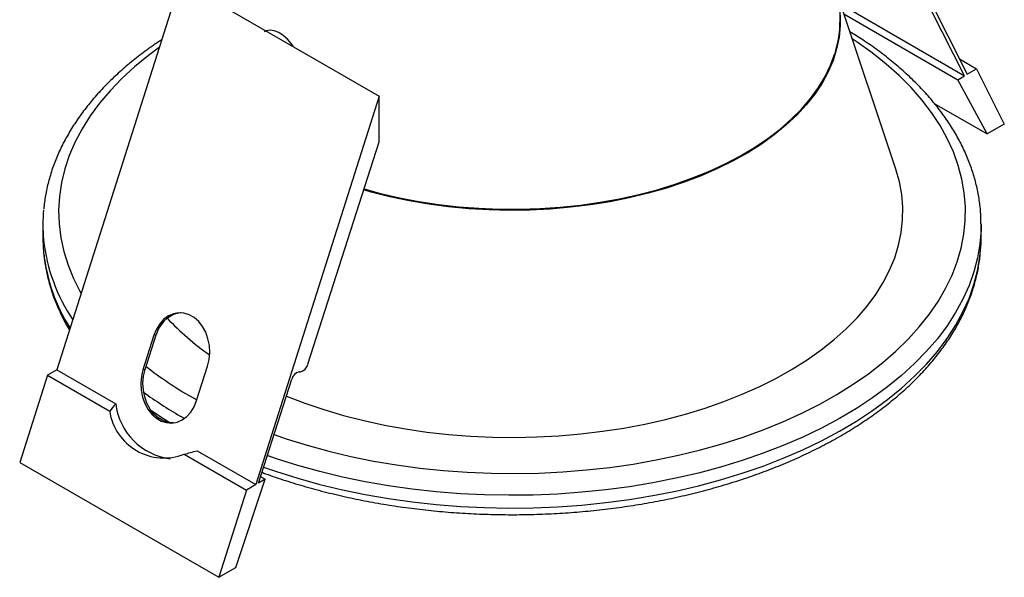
# Paper-space layout '_Isométrica' of a CAD drawing. Header units: millimetres. Extents: x -31.5 to 31.5, y -20.9 to 65.6.
# Tile 1 of 3: x -31.5 to 31.5, y -20.9 to 14.7. Entities that reach past the tile are written whole.
import ezdxf

# ---------------------------------------------------------------- set-up
doc = ezdxf.new("R2010")
doc.units = ezdxf.units.MM

psp = doc.layouts.new('_Isométrica')

# ---------------------------------------------------------------- linework, layer by layer
at = {"color": 7, "linetype": 'Continuous', "lineweight": 25}
for p, q in [((20.981, 14.73), (20.981, 28.334)), ((21.213, 26.994), (29.105, 11.253)), ((-21.213, 17.197), (-29.105, -7.655)), ((-21.213, 17.197), (-8.485, 9.849)), ((24.547, 5.184), (20.981, 15.855)), ((21.02, 15.737), (28.946, 11.161)), ((21.229, 15.113), (28.51, 10.909)), ((28.946, 11.161), (26.807, 15.349)), ((20.981, 15.045), (20.991, 14.672)), ((28.609, 12.242), (29.713, 11.604)), ((29.105, 11.253), (29.713, 11.604)), ((29.713, 11.604), (31.485, 8.071)), ((28.51, 10.909), (28.946, 11.161)), ((30.39, 7.439), (28.51, 10.909)), ((-8.485, 9.849), (-16.377, -15.003)), ((-8.485, 6.943), (-8.485, 9.849)), ((27.004, 9.394), (30.39, 7.439)), ((31.485, 8.071), (30.39, 7.439)), ((-13.063, -7.304), (-8.485, 6.943)), ((-30, 1.633), (-30, 0.817)), ((30, 1.682), (30, 1.633)), ((30, 0.817), (30, 1.633)), ((-22.899, -5.435), (-23.601, -7.647)), ((-23.459, -7.639), (-22.748, -5.426)), ((-22.748, -5.426), (-22.899, -5.435)), ((-20.171, -9.628), (-19.468, -7.415)), ((-29.713, -8.007), (-31.485, -13.585)), ((-29.105, -7.655), (-29.713, -8.007)), ((-29.713, -8.007), (-25.73, -10.306)), ((-29.105, -7.655), (-25.342, -9.827)), ((-23.459, -7.639), (-23.601, -7.647)), ((-13.611, -7.781), (-13.531, -7.777)), ((-16.218, -14.912), (-14.079, -8.253)), ((-22.724, -10.652), (-22.167, -10.973)), ((-20.969, -13.055), (-16.985, -15.354)), ((-20.139, -12.831), (-16.377, -15.003)), ((-31.485, -13.585), (-18.757, -20.933)), ((-17.663, -20.301), (-15.782, -14.66)), ((-16.377, -15.003), (-16.985, -15.354)), ((-15.782, -14.66), (-16.218, -14.912)), ((-16.082, -14.487), (-15.782, -14.66)), ((-16.985, -15.354), (-18.757, -20.933)), ((-18.757, -20.933), (-17.663, -20.301))]:
    psp.add_line(p, q, dxfattribs=at)
at = {"color": 8, "linetype": 'Continuous', "lineweight": 25}
for p, q in [((-20.506, -9.388), (-20.158, -9.586)), ((-20.946, -10.765), (-21.213, -10.613))]:
    psp.add_line(p, q, dxfattribs=at)
at = {"color": 8, "linetype": 'Continuous', "lineweight": 25, "flags": 128}
for points in [[(20.991, 14.672), (20.985, 14.384), (20.914, 13.631), (20.762, 12.883), (20.53, 12.141), (20.218, 11.409), (19.828, 10.69), (19.362, 9.986), (18.82, 9.3), (18.206, 8.635), (17.521, 7.993), (16.769, 7.377), (15.951, 6.79), (15.072, 6.232), (14.134, 5.708), (13.142, 5.218), (12.099, 4.764), (11.009, 4.349), (9.877, 3.974), (8.706, 3.64), (7.502, 3.349), (6.269, 3.102), (5.011, 2.899), (3.734, 2.742), (2.443, 2.631), (1.142, 2.567), (-0.163, 2.549), (-1.468, 2.578), (-2.767, 2.654), (-4.055, 2.777), (-5.328, 2.946), (-6.58, 3.159), (-7.806, 3.418), (-9.002, 3.72), (-9.478, 3.854)], [(-15.219, -11.801), (-14.445, -12.067), (-13.097, -12.487), (-11.714, -12.865), (-10.297, -13.201), (-8.852, -13.493), (-7.382, -13.74), (-5.892, -13.943), (-4.385, -14.099), (-2.866, -14.21), (-1.339, -14.274), (0.191, -14.291), (1.722, -14.262), (3.247, -14.186), (4.763, -14.064), (6.266, -13.896), (7.752, -13.683), (9.216, -13.424), (10.654, -13.121), (12.063, -12.775), (13.438, -12.386), (14.775, -11.956), (16.072, -11.486), (17.323, -10.977), (18.527, -10.43), (19.678, -9.848), (20.775, -9.231), (21.814, -8.582), (22.792, -7.902), (23.707, -7.193), (24.555, -6.457), (25.335, -5.697), (26.044, -4.914), (26.681, -4.11), (27.244, -3.288), (27.73, -2.45), (28.14, -1.598), (28.47, -0.735), (28.722, 0.137), (28.893, 1.015), (28.984, 1.897), (28.994, 2.781), (28.924, 3.664), (28.772, 4.543), (28.541, 5.417), (28.23, 6.283), (27.84, 7.137), (27.373, 7.979), (26.829, 8.805), (26.211, 9.614), (25.519, 10.402), (24.757, 11.169), (23.925, 11.911), (23.027, 12.626), (22.064, 13.314), (21.763, 13.514)], [(-22.555, 12.973), (-23.257, 12.45), (-24.139, 11.728), (-24.954, 10.979), (-25.699, 10.207), (-26.372, 9.413), (-26.972, 8.6), (-27.497, 7.77), (-27.945, 6.925), (-28.315, 6.067), (-28.606, 5.199), (-28.818, 4.324), (-28.949, 3.443), (-28.999, 2.56), (-28.969, 1.676), (-28.858, 0.795), (-28.667, -0.082), (-28.395, -0.952), (-28.045, -1.812), (-27.616, -2.661), (-27.554, -2.771)], [(-9.457, 3.918), (-8.404, 3.632), (-7.193, 3.352), (-5.954, 3.116), (-4.691, 2.925), (-3.411, 2.779), (-2.117, 2.68), (-0.816, 2.627), (0.489, 2.621), (1.792, 2.662), (3.089, 2.75), (4.373, 2.884), (5.64, 3.064), (6.885, 3.289), (8.104, 3.558), (9.292, 3.871), (10.443, 4.225), (11.554, 4.62), (12.621, 5.054), (13.638, 5.526), (14.603, 6.033), (15.511, 6.574), (16.36, 7.147), (17.145, 7.749), (17.863, 8.377), (18.513, 9.031), (19.091, 9.706), (19.595, 10.401), (20.023, 11.113), (20.374, 11.838), (20.646, 12.575), (20.657, 12.611)], [(30, 1.633), (29.994, 1.296), (29.924, 0.398), (29.772, -0.497), (29.54, -1.387), (29.229, -2.268), (28.839, -3.138), (28.371, -3.996), (27.827, -4.838), (27.207, -5.663), (26.515, -6.469), (25.751, -7.252), (24.917, -8.012), (24.016, -8.746), (23.051, -9.451), (22.023, -10.127), (20.936, -10.771), (19.793, -11.382), (18.596, -11.957), (17.349, -12.496), (16.055, -12.997), (14.718, -13.458), (13.341, -13.879), (11.929, -14.258), (10.484, -14.594), (9.011, -14.886), (7.513, -15.134), (5.996, -15.336), (4.462, -15.493), (2.916, -15.604), (1.363, -15.668), (-0.195, -15.685), (-1.752, -15.656), (-3.304, -15.58), (-4.847, -15.458), (-6.377, -15.29), (-7.89, -15.076), (-9.382, -14.817), (-10.848, -14.514), (-12.285, -14.167), (-13.689, -13.777), (-15.056, -13.347), (-15.65, -13.142)], [(-15.885, -13.875), (-15.056, -14.163), (-13.689, -14.594), (-12.285, -14.983), (-10.848, -15.33), (-9.382, -15.633), (-7.89, -15.892), (-6.377, -16.106), (-4.847, -16.275), (-3.304, -16.397), (-1.752, -16.473), (-0.195, -16.502), (1.363, -16.484), (2.916, -16.42), (4.462, -16.309), (5.996, -16.153), (7.513, -15.95), (9.011, -15.702), (10.484, -15.41), (11.929, -15.074), (13.341, -14.695), (14.718, -14.275), (16.055, -13.813), (17.349, -13.313), (18.596, -12.774), (19.793, -12.198), (20.936, -11.588), (22.023, -10.943), (23.051, -10.268), (24.016, -9.562), (24.917, -8.829), (25.751, -8.069), (26.515, -7.285), (27.207, -6.48), (27.827, -5.655), (28.371, -4.812), (28.839, -3.955), (29.229, -3.084), (29.54, -2.203), (29.772, -1.314), (29.924, -0.419), (29.994, 0.479), (30, 0.817)], [(-23.103, -10.231), (-22.286, -10.777), (-21.861, -11.044)]]:
    psp.add_lwpolyline(points, dxfattribs=at)
at = {"color": 7, "linetype": 'Continuous', "lineweight": 25, "flags": 128}
for points in [[(-13.964, 13.012), (-14.101, 13.204), (-14.358, 13.497), (-14.635, 13.74), (-14.921, 13.922), (-15.204, 14.035), (-15.472, 14.075), (-15.715, 14.041), (-15.849, 13.982)], [(-14.427, -9.337), (-13.258, -9.786), (-12.038, -10.199), (-10.779, -10.572), (-9.485, -10.903), (-8.162, -11.192), (-6.812, -11.437), (-5.44, -11.637), (-4.051, -11.792), (-2.648, -11.901), (-1.238, -11.965), (0.177, -11.982), (1.591, -11.953), (3, -11.878), (4.399, -11.757), (5.785, -11.591), (7.151, -11.38), (8.495, -11.124), (9.812, -10.825), (11.097, -10.483), (12.346, -10.1), (13.557, -9.676), (14.723, -9.214), (15.843, -8.715), (16.911, -8.179), (17.926, -7.61), (18.883, -7.008), (19.78, -6.377), (20.613, -5.716), (21.38, -5.03), (22.079, -4.32), (22.707, -3.588), (23.263, -2.837), (23.743, -2.068), (24.148, -1.286), (24.476, -0.491), (24.725, 0.313), (24.894, 1.124), (24.984, 1.939), (24.994, 2.756), (24.924, 3.572), (24.774, 4.384), (24.547, 5.184)], [(-30, 0.817), (-29.999, 0.704), (-29.952, -0.162)], [(-19.468, -7.415), (-19.368, -6.992), (-19.33, -6.549), (-19.355, -6.102), (-19.443, -5.666), (-19.589, -5.256), (-19.79, -4.886), (-20.038, -4.568), (-20.326, -4.314), (-20.642, -4.131), (-20.977, -4.026), (-21.319, -4.003), (-21.657, -4.063), (-21.978, -4.203), (-22.272, -4.419), (-22.529, -4.703), (-22.74, -5.045), (-22.899, -5.435)], [(-23.601, -7.647), (-23.701, -8.071), (-23.739, -8.514), (-23.714, -8.96), (-23.627, -9.396), (-23.48, -9.806), (-23.279, -10.177), (-23.031, -10.495), (-22.744, -10.749), (-22.427, -10.932), (-22.092, -11.036), (-21.75, -11.059), (-21.413, -11), (-21.092, -10.86), (-20.798, -10.644), (-20.54, -10.36), (-20.329, -10.017), (-20.171, -9.628)], [(-21.677, -11.053), (-21.959, -11.029), (-22.294, -10.924), (-22.61, -10.741), (-22.897, -10.487), (-23.145, -10.169), (-23.345, -9.798), (-23.491, -9.388), (-23.577, -8.952), (-23.6, -8.505), (-23.561, -8.063), (-23.459, -7.639)]]:
    psp.add_lwpolyline(points, dxfattribs=at)
at = {"color": 7, "linetype": 'Continuous', "lineweight": 25}
for centre, radius, start, end in [((13.8, 14.742), 7.181, 342.73389, 359.90135), ((-19.981, 1.633), 10.019, 174.51908, 185.61495), ((-20.852, -5.904), 1.955, 106.2463, 165.83968), ((-9.498, 7.421), 17.209, 223.16519, 235.13141), ((-13.69, -7.151), 0.646, 284.24593, 346.27977), ((-13.452, -8.406), 0.646, 104.24593, 166.27977), ((-19.737, -14.755), 7.463, 138.6817, 143.41226), ((-21.314, -9.327), 4.06, 187.08194, 262.2236), ((-22.249, -9.775), 3.521, 188.68259, 291.32279), ((-25.826, 6.623), 20.268, 283.86362, 286.29329)]:
    psp.add_arc(centre, radius, start, end, dxfattribs=at)
at = {"color": 8, "linetype": 'Continuous', "lineweight": 25}
for centre, radius, start, end in [((-18.765, 1.846), 11.251, 186.08942, 214.04137), ((-18.647, 1.082), 11.373, 186.279, 212.30334), ((-8.456, 11.627), 24.225, 231.92378, 240.17118), ((-8.481, 11.554), 25.564, 233.86242, 240.12769)]:
    psp.add_arc(centre, radius, start, end, dxfattribs=at)
at = {"color": 7, "linetype": 'Continuous', "lineweight": 25}
for points, knots in [([(29.993, 1.685), (29.991, 1.899), (29.986, 2.405), (29.895, 3.201), (29.733, 4.07), (29.497, 4.933), (29.19, 5.788), (28.814, 6.633), (28.368, 7.467), (27.853, 8.286), (27.27, 9.09), (26.62, 9.876), (25.905, 10.641), (25.127, 11.385), (24.288, 12.104), (23.389, 12.797), (22.499, 13.423), (21.885, 13.803), (21.61, 13.974)], [0, 0, 0, 0, 0.046292, 0.109482, 0.172713, 0.236063, 0.299597, 0.363363, 0.427388, 0.491677, 0.556218, 0.620986, 0.685947, 0.751063, 0.816297, 0.881615, 0.946987, 1, 1, 1, 1]), ([(-22.397, 13.47), (-22.593, 13.341), (-23.118, 12.996), (-23.912, 12.401), (-24.781, 11.691), (-25.588, 10.954), (-26.333, 10.194), (-27.014, 9.411), (-27.629, 8.608), (-28.176, 7.787), (-28.653, 6.951), (-29.06, 6.102), (-29.395, 5.242), (-29.657, 4.375), (-29.849, 3.512), (-29.917, 2.936), (-29.95, 2.654)], [0, 0, 0, 0, 0.044397, 0.118944, 0.193473, 0.267958, 0.342368, 0.416664, 0.490802, 0.564737, 0.638423, 0.711824, 0.784915, 0.857691, 0.930171, 1, 1, 1, 1]), ([(-15.994, -14.213), (-15.916, -14.243), (-15.428, -14.431), (-14.493, -14.742), (-13.19, -15.143), (-11.852, -15.502), (-10.488, -15.823), (-9.098, -16.105), (-7.687, -16.345), (-6.258, -16.545), (-4.814, -16.704), (-3.359, -16.821), (-1.896, -16.897), (-0.429, -16.93), (1.039, -16.921), (2.505, -16.87), (3.965, -16.778), (5.416, -16.643), (6.854, -16.467), (8.276, -16.25), (9.678, -15.993), (11.057, -15.695), (12.411, -15.358), (13.735, -14.982), (15.027, -14.568), (16.283, -14.117), (17.501, -13.63), (18.678, -13.107), (19.81, -12.55), (20.896, -11.961), (21.932, -11.339), (22.916, -10.687), (23.845, -10.006), (24.716, -9.297), (25.528, -8.562), (26.278, -7.803), (26.964, -7.022), (27.584, -6.221), (28.136, -5.401), (28.619, -4.566), (29.031, -3.718), (29.372, -2.859), (29.64, -1.992), (29.837, -1.12), (29.956, -0.244), (30.007, 0.416), (29.995, 0.783), (29.993, 0.858)], [0, 0, 0, 0, 0.00438, 0.027493, 0.050597, 0.073691, 0.096778, 0.119857, 0.142929, 0.165996, 0.189057, 0.212115, 0.235171, 0.258224, 0.281278, 0.304332, 0.327387, 0.350444, 0.373506, 0.396572, 0.419643, 0.442722, 0.465808, 0.488903, 0.512008, 0.535123, 0.558249, 0.581386, 0.604535, 0.627693, 0.650859, 0.674032, 0.697206, 0.720376, 0.743532, 0.766665, 0.789764, 0.812815, 0.835804, 0.858717, 0.881542, 0.904271, 0.926902, 0.94944, 0.971898, 0.994296, 1, 1, 1, 1]), ([(-29.941, -0.226), (-29.922, -0.423), (-29.874, -0.912), (-29.715, -1.687), (-29.476, -2.55), (-29.165, -3.404), (-28.777, -4.247), (-28.486, -4.817), (-28.305, -5.101), (-28.297, -5.113)], [0, 0, 0, 0, 0.117613, 0.291549, 0.465828, 0.640626, 0.81607, 0.992227, 1, 1, 1, 1]), ([(-21.399, -4.027), (-21.335, -4.014), (-21.256, -3.997), (-21.167, -3.996), (-21.151, -3.996)], [0, 0, 0, 0, 0.818038, 1, 1, 1, 1])]:
    psp.add_open_spline(points, degree=3, knots=knots, dxfattribs=at)

doc.saveas('drawing.dxf')
